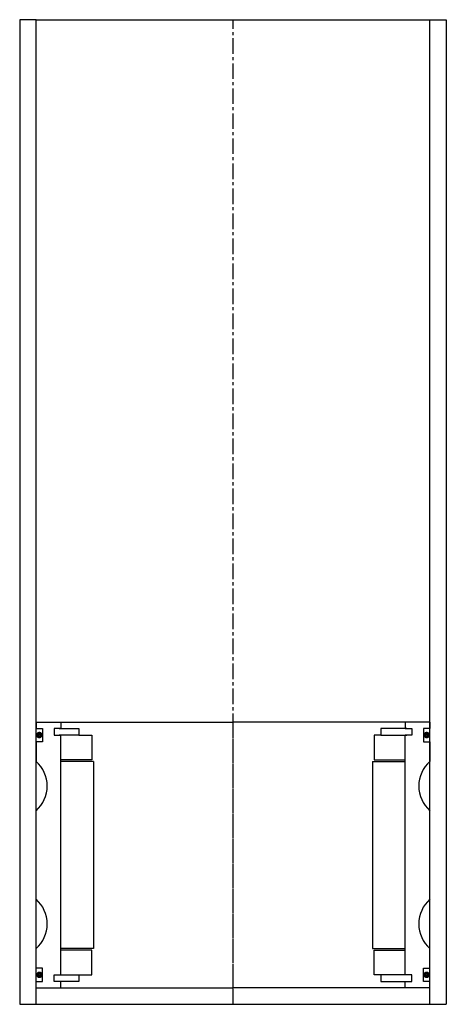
# Model space of a CAD drawing. Extents: x -65 to 65, y -10 to 290.
import ezdxf

# ---------------------------------------------------------------- set-up
doc = ezdxf.new("R2010")
doc.units = 0
doc.header["$LTSCALE"] = 0.15
doc.linetypes.add('CENTER', pattern=[50.8, 31.75, -6.35, 6.35, -6.35])
doc.layers.get('0').update_dxf_attribs({"linetype": 'CONTINUOUS'})
doc.layers.add('CENTER', color=9, linetype='CENTER')

msp = doc.modelspace()

# ---------------------------------------------------------------- linework, layer by layer
for p, q in [((-60, 290), (-65, 290)), ((-65, 290), (-65, -10)), ((-60, -10), (-60, 290)), ((-60, 290), (65, 290)), ((60, -10), (60, 290)), ((60, 290), (65, 290)), ((65, 290), (65, -10)), ((-60, 76), (-52.5, 76)), ((-60, 76), (-60, 74)), ((-52.5, 76), (0, 76)), ((-52.5, 76), (-52.5, 74)), ((52.5, 76), (0, 76)), ((52.5, 76), (52.5, 74)), ((60, 76), (52.5, 76)), ((60, 76), (60, 74)), ((-60, 74), (-58, 74)), ((-58, 74), (-58, 70)), ((-52.5, 74), (-54.5, 74)), ((-54.5, 74), (-54.5, 72)), ((-54.5, 72), (-52.5, 72)), ((-53, 74), (-47, 74)), ((-47, 72), (-53, 72)), ((-52.5, -1), (-52.5, 72)), ((-47, 74), (-47, 72)), ((-47, 72), (-43, 72)), ((-43, 72), (-43, 64.5)), ((45, 72), (43, 72)), ((43, 72), (43, 64.5)), ((53, 74), (45, 74)), ((45, 74), (45, 72)), ((45, 72), (53, 72)), ((52.5, 74), (54.5, 74)), ((54.5, 72), (52.5, 72)), ((52.5, -1), (52.5, 72)), ((54.5, 74), (54.5, 72)), ((60, 74), (58, 74)), ((58, 74), (58, 70)), ((-58, 70), (-60, 70)), ((-60, 70), (-60, 64)), ((58, 70), (60, 70)), ((60, 70), (60, 64)), ((-43, 64.5), (-52.5, 64.5)), ((-42.5, 64), (-52.5, 64)), ((-42.5, 64), (-42.5, 7)), ((42.5, 64), (42.5, 7)), ((42.5, 64), (52.5, 64)), ((43, 64.5), (52.5, 64.5)), ((-60, 22), (-60, 49)), ((60, 22), (60, 49)), ((-60, 1), (-60, 7)), ((-42.5, 7), (-52.5, 7)), ((-43, 6.5), (-52.5, 6.5)), ((-43, -1), (-43, 6.5)), ((42.5, 7), (52.5, 7)), ((43, -1), (43, 6.5)), ((43, 6.5), (52.5, 6.5)), ((60, 1), (60, 7)), ((-58, 1), (-60, 1)), ((-58, -3), (-58, 1)), ((58, -3), (58, 1)), ((58, 1), (60, 1)), ((-60, -5), (-60, -3)), ((-60, -3), (-58, -3)), ((-54.5, -3), (-54.5, -1)), ((-54.5, -1), (-52.5, -1)), ((-52.5, -3), (-54.5, -3)), ((-53, -1), (-47, -1)), ((-47, -3), (-53, -3)), ((-52.5, -5), (-52.5, -3)), ((-47, -1), (-47, -3)), ((-47, -1), (-43, -1)), ((45, -1), (43, -1)), ((53, -1), (45, -1)), ((45, -1), (45, -3)), ((45, -3), (53, -3)), ((54.5, -1), (52.5, -1)), ((52.5, -5), (52.5, -3)), ((52.5, -3), (54.5, -3)), ((54.5, -3), (54.5, -1)), ((60, -3), (58, -3)), ((60, -5), (60, -3)), ((-60, -5), (-52.5, -5)), ((-52.5, -5), (0, -5)), ((52.5, -5), (0, -5)), ((60, -5), (52.5, -5)), ((-60, -10), (-60, -8)), ((60, -10), (60, -8)), ((-65, -10), (65, -10))]:
    msp.add_line(p, q)
at = {"const_width": 0.95}
for points in [[(-58.51, 72.04, -1), (-59.56, 72.04, -1)], [(58.51, 72.04, 1), (59.56, 72.04, 1)], [(-58.45, -1.02, -1), (-59.5, -1.02, -1)], [(58.45, -1.02, 1), (59.5, -1.02, 1)]]:
    msp.add_lwpolyline(points, format="xyb", close=True, dxfattribs=at)
for centre, start, end in [((-66.61, 56.5), 311.4096, 48.5904), ((66.61, 56.5), 131.4096, 228.5904), ((-66.61, 14.5), 311.4096, 48.5904), ((66.61, 14.5), 131.4096, 228.5904)]:
    msp.add_arc(centre, 10, start, end)
at = {"layer": 'CENTER'}
for p, q in [((0, -10), (0, 290)), ((0, -5), (0, 76)), ((0, -10), (0, 71)), ((0, -10), (0, 71)), ((0, -10), (0, 71)), ((0, -10), (0, 58))]:
    msp.add_line(p, q, dxfattribs=at)

doc.saveas('drawing.dxf')
